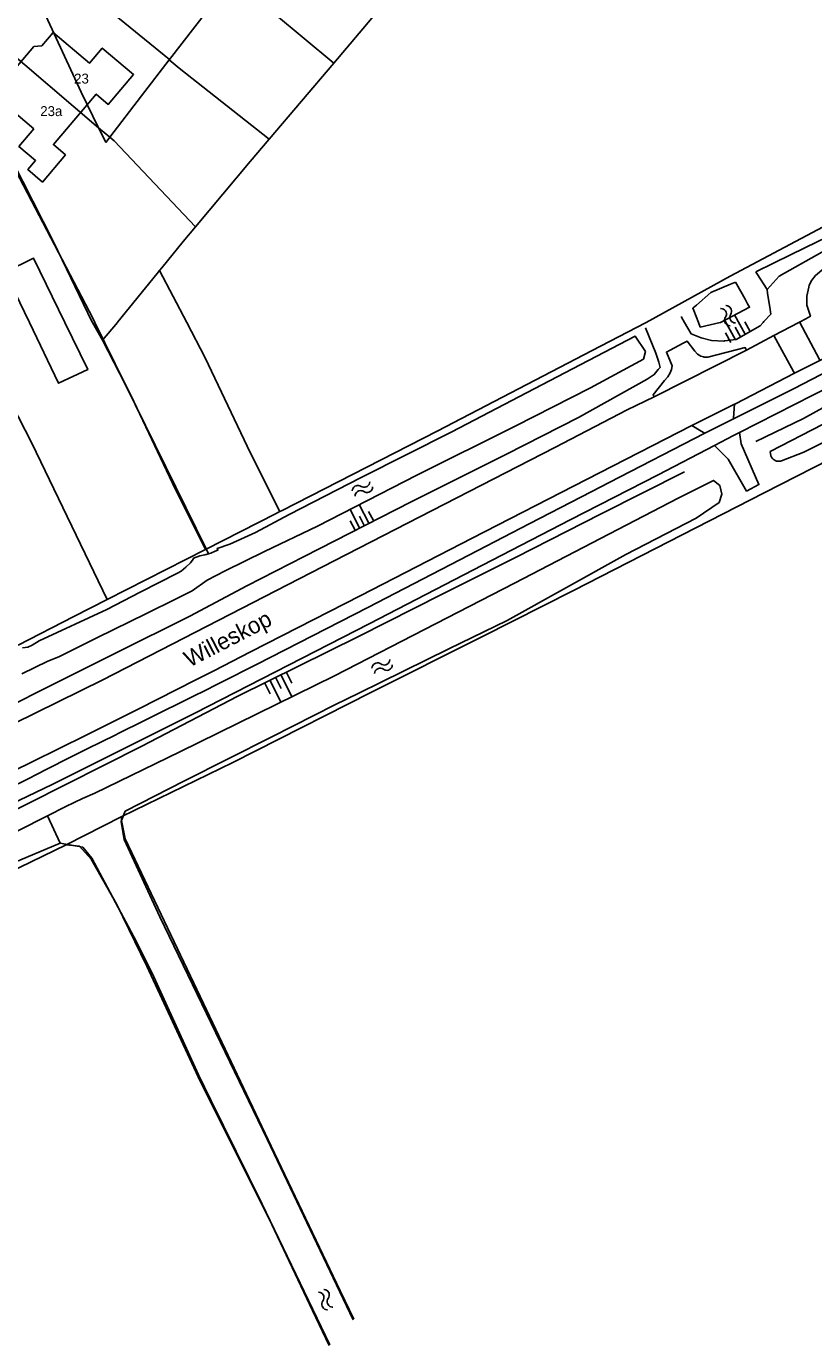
# Model space of a CAD drawing. Extents: x 123992 to 125854, y 449108 to 451911.
# Tile 49 of 175: x 124504 to 124623, y 450345 to 450545. Entities that reach past the tile are written whole.
import ezdxf
from ezdxf.enums import TextEntityAlignment as Align

# ---------------------------------------------------------------- set-up
doc = ezdxf.new("R2010")
doc.units = 0
for name, color, linetype in [('DEFAULT_113', 2, 'CONTINUOUS'), ('DEFAULT_117', 3, 'CONTINUOUS'), ('DEFAULT_21', 8, 'CONTINUOUS'), ('DEFAULT_22', 8, 'CONTINUOUS'), ('DEFAULT_4', 1, 'CONTINUOUS'), ('DEFAULT_48', 141, 'CONTINUOUS'), ('DEFAULT_6', 1, 'CONTINUOUS'), ('DEFAULT_7', 5, 'CONTINUOUS'), ('DEFAULT_79', 9, 'CONTINUOUS'), ('DEFAULT_87', 9, 'CONTINUOUS'), ('DEFAULT_99', 9, 'CONTINUOUS'), ('S04_TALUD', 9, 'CONTINUOUS'), ('S05_WATER', 141, 'CONTINUOUS')]:
    doc.layers.add(name, color=color, linetype=linetype)

msp = doc.modelspace()

# ---------------------------------------------------------------- linework, layer by layer
at = {"layer": 'DEFAULT_21'}
for points in [[(124562.65, 450553.55), (124550.605, 450539.255)], [(124525.775, 450539.796), (124509.278, 450553.255)], [(124537.071, 450550.861), (124537.168, 450550.484), (124550.605, 450539.255)], [(124515.042, 450529.48), (124499.988, 450542.247)], [(124540.849, 450527.745), (124527.214, 450538.473), (124525.736, 450539.745)], [(124550.605, 450539.255), (124540.849, 450527.745)], [(124494.285, 450535.356), (124500.436, 450527.502), (124508.214, 450512.228), (124514.081, 450500.047), (124514.108, 450500)], [(124661.393, 450533.821), (124632.032, 450518.416), (124610.554, 450506.989), (124597.837, 450500)], [(124516.748, 450528.034), (124515.042, 450529.48)], [(124517.41, 450527.478), (124516.748, 450528.034)], [(124529.7, 450514.479), (124517.41, 450527.478)], [(124540.849, 450527.745), (124537.962, 450524.359), (124529.7, 450514.479)], [(124529.7, 450514.479), (124527.833, 450512.247), (124524.61, 450508.279), (124524.265, 450507.854)], [(124524.265, 450507.854), (124523.921, 450507.43), (124517.955, 450500.086), (124517.882, 450500)], [(124524.265, 450507.854), (124528.367, 450500)], [(124514.108, 450500), (124515.621, 450497.327)], [(124517.882, 450500), (124515.621, 450497.327)], [(124528.367, 450500), (124531.172, 450494.628), (124538.001, 450480.241), (124542.433, 450471.377)], [(124597.837, 450500), (124597.733, 450499.943), (124589.668, 450495.768), (124566.246, 450483.544), (124542.789, 450471.559), (124542.433, 450471.377)], [(124515.621, 450497.327), (124519.897, 450489), (124526.674, 450474.722), (124531.225, 450465.62)], [(124500.565, 450489.371), (124501.851, 450487.754), (124504.935, 450481.734), (124516.35, 450458.07)], [(124635.367, 450484.236), (124615.67, 450474.212), (124586.873, 450459.412), (124573, 450452.438), (124556.227, 450444.013), (124535.33, 450433.389), (124518.532, 450425.239)], [(124542.433, 450471.377), (124542.344, 450471.331), (124542.124, 450471.219), (124541.899, 450471.103), (124531.225, 450465.62)], [(124516.35, 450458.07), (124531.225, 450465.62)], [(124502.878, 450451.17), (124511.277, 450455.495), (124516.35, 450458.07)], [(124518.532, 450425.239), (124510.133, 450420.939)], [(124518.532, 450425.239), (124518.432, 450424.414), (124518.907, 450421.738), (124524.284, 450410.061), (124540.513, 450376.403), (124553.553, 450349.08)], [(124510.133, 450420.939), (124501.313, 450416.676), (124483.236, 450407.94), (124468.838, 450400.965), (124445.34, 450389.816), (124433.817, 450384.566), (124432.416, 450382.2)], [(124510.133, 450420.939), (124512.133, 450420.764), (124513.908, 450418.788), (124517.784, 450411.937), (124522.335, 450402.585), (124530.112, 450385.831), (124533.463, 450379.004), (124540.765, 450364.426), (124547.392, 450350.473), (124549.898, 450345.155)]]:
    msp.add_lwpolyline(points, dxfattribs=at)
at = {"layer": 'DEFAULT_22'}
for points in [[(124525.775, 450539.796), (124535.367, 450552.205)], [(124505.785, 450549.166), (124512.411, 450534.846), (124515.042, 450529.48)], [(124516.748, 450528.034), (124521.511, 450534.279), (124525.736, 450539.745)], [(124525.736, 450539.745), (124525.775, 450539.796)], [(124515.042, 450529.48), (124515.375, 450528.81)], [(124515.375, 450528.81), (124516.138, 450527.235)], [(124516.138, 450527.235), (124516.639, 450527.891)], [(124516.639, 450527.891), (124516.748, 450528.034)]]:
    msp.add_lwpolyline(points, dxfattribs=at)
at = {"layer": 'DEFAULT_4'}
msp.add_lwpolyline([(124505.236, 450529.3), (124499.753, 450533.958), (124501.436, 450535.939), (124501.361, 450537.15), (124505.26, 450541.766), (124506.452, 450541.863), (124508.17, 450543.888), (124513.66, 450539.23), (124515.601, 450541.518), (124520.329, 450537.507), (124516.512, 450533.008), (124514.689, 450534.554), (124508.207, 450526.913), (124510.037, 450525.361), (124506.557, 450521.258), (124504.345, 450523.134), (124505.51, 450524.507), (124502.986, 450526.648), (124505.236, 450529.3)], dxfattribs=at)
at = {"layer": 'DEFAULT_48'}
for points in [[(124611.356, 450506.11), (124610.612, 450505.797), (124607.622, 450504.537), (124605.443, 450502.629), (124604.943, 450502.192), (124604.9, 450502.154), (124605.037, 450501.808), (124605.751, 450500)], [(124609.067, 450500), (124613.475, 450502.31), (124613.185, 450502.83), (124612.793, 450503.533), (124611.504, 450505.845), (124611.356, 450506.11)], [(124605.751, 450500), (124605.969, 450499.447), (124606.024, 450499.307), (124609.056, 450499.994), (124609.067, 450500)], [(124654.662, 450500), (124629.305, 450487.027), (124616.573, 450480.462), (124616.717, 450479.817)], [(124531.678, 450464.995), (124531.997, 450465.096), (124532.678, 450465.376), (124533.078, 450465.555), (124532.998, 450465.815), (124534.899, 450466.451), (124537.68, 450467.685), (124538.781, 450468.224), (124543.844, 450470.932), (124554.729, 450476.529), (124568.437, 450483.46), (124582.085, 450490.552), (124596.193, 450497.922), (124597.735, 450495.611)], [(124597.448, 450494.449), (124597.735, 450495.611)], [(124597.448, 450494.449), (124589.421, 450490.101), (124578.034, 450484.324), (124563.147, 450476.915), (124548.159, 450469.187), (124540.155, 450465.344), (124534.192, 450462.416), (124531.47, 450460.981), (124529.188, 450459.407), (124526.787, 450458.192), (124522.264, 450455.942), (124514.761, 450452.258), (124509.018, 450449.389), (124507.357, 450448.733), (124503.457, 450446.807)], [(124618.315, 450479.075), (124621.697, 450480.367), (124628.779, 450483.892), (124631.607, 450485.229)], [(124616.717, 450479.817), (124616.798, 450479.634), (124616.907, 450479.467), (124617.042, 450479.32), (124617.199, 450479.196), (124617.374, 450479.1), (124617.563, 450479.034), (124617.759, 450478.999), (124617.959, 450478.996), (124618.156, 450479.026), (124618.315, 450479.075)], [(124553.642, 450349.176), (124551.581, 450353.442), (124541.151, 450375.362), (124530.882, 450396.923), (124519.085, 450421.855), (124518.518, 450424.63), (124519.074, 450426.03), (124528.035, 450430.652), (124541.227, 450437.265), (124550.747, 450442.109), (124554.42, 450443.898), (124568.011, 450450.612), (124576.813, 450454.874), (124594.753, 450464.878), (124605.43, 450470.404), (124608.881, 450472.772), (124609.298, 450474.032), (124608.974, 450475.349), (124608.053, 450476.085), (124602.684, 450473.392), (124577.957, 450460.551), (124550.715, 450446.543)], [(124503.523, 450450.777), (124504.323, 450450.855), (124505.002, 450451.174), (124506.063, 450451.831), (124516.308, 450456.55), (124521.331, 450459.16), (124526.994, 450462.067), (124527.515, 450462.367), (124528.256, 450462.945), (124528.936, 450463.623), (124529.356, 450464.162), (124529.377, 450464.342), (124530.337, 450464.66), (124531.117, 450464.818), (124531.678, 450464.995)], [(124550.715, 450446.543), (124527.304, 450435.004), (124514.45, 450428.752), (124512.594, 450427.947), (124510.099, 450426.741), (124507.299, 450425.328)], [(124507.299, 450425.328), (124493.614, 450418.42), (124493.718, 450416.702), (124495.42, 450415.37), (124509.254, 450421.205)], [(124509.254, 450421.205), (124512.653, 450420.597), (124514.037, 450418.923), (124520.785, 450406.24), (124523.377, 450400.975), (124530.151, 450386.134), (124532, 450382.285), (124539.735, 450366.668), (124549.988, 450345.252)]]:
    msp.add_lwpolyline(points, dxfattribs=at)
at = {"layer": 'DEFAULT_6'}
for points in [[(124509.948, 450500), (124505.222, 450509.724), (124500.939, 450507.614), (124504.584, 450500)], [(124504.584, 450500), (124508.989, 450490.799), (124513.411, 450492.876), (124509.948, 450500)]]:
    msp.add_lwpolyline(points, dxfattribs=at)
at = {"layer": 'DEFAULT_7'}
msp.add_lwpolyline([(124507.299, 450425.328), (124509.254, 450421.205)], dxfattribs=at)
at = {"layer": 'DEFAULT_79'}
for points in [[(124639.986, 450517.955), (124635.409, 450517.512), (124633.2, 450516.535), (124626.648, 450513.636), (124623.692, 450512.193), (124619.782, 450510.285), (124614.435, 450507.675)], [(124616.122, 450505.006), (124617.984, 450506.983), (124626.845, 450511.982), (124635.412, 450515.615), (124636.747, 450514.829), (124637.579, 450514.34)], [(124514.198, 450500.559), (124514.472, 450500)], [(124514.472, 450500), (124531.297, 450465.745), (124531.678, 450464.995)]]:
    msp.add_lwpolyline(points, dxfattribs=at)
at = {"layer": 'DEFAULT_87'}
for points in [[(124614.435, 450507.675), (124614.599, 450507.415), (124616.122, 450505.006), (124616.216, 450504.38), (124616.526, 450502.301), (124616.685, 450501.237), (124615.665, 450500.121), (124615.554, 450500)], [(124603.634, 450500), (124603.166, 450500.788), (124603.191, 450500.919)], [(124615.554, 450500), (124615.084, 450499.485), (124611.438, 450497.427), (124609.678, 450497.195), (124609.578, 450497.182), (124607.705, 450497.289), (124606.142, 450497.658), (124604.659, 450498.274), (124603.634, 450500)], [(124614.435, 450482.004), (124621.619, 450485.489), (124627.962, 450488.935), (124636.566, 450493.217), (124644.089, 450496.981), (124650.316, 450500)], [(124597.732, 450499.193), (124599.325, 450495.335), (124599.782, 450493.995), (124599.96, 450493.176), (124599.64, 450492.857), (124599.059, 450492.119), (124597.998, 450491.421), (124587.632, 450485.604), (124576.745, 450480.047), (124562.299, 450472.878), (124546.15, 450464.593), (124537.445, 450460.132), (124528.841, 450455.571), (124517.575, 450449.955), (124506.81, 450444.557), (124502.03, 450442.118)], [(124492.112, 450420.778), (124495.375, 450422.759), (124504.4, 450427.2), (124521.588, 450435.883), (124536.117, 450443.432), (124554.366, 450452.472), (124567.012, 450458.885), (124578.077, 450464.421), (124591.044, 450471.034), (124603.655, 450477.391)]]:
    msp.add_lwpolyline(points, dxfattribs=at)
at = {"layer": 'DEFAULT_99'}
for points in [[(124713.536, 450549.365), (124709.465, 450547.268), (124709.289, 450546.708), (124680.897, 450531.698), (124671.612, 450526.647), (124668.729, 450526.219), (124652.821, 450517.853), (124644.014, 450514.853), (124635.306, 450511.886), (124627.234, 450509.136), (124625.73, 450508.74), (124624.709, 450508.181), (124623.456, 450507.118), (124622.882, 450506.424), (124622.519, 450505.649), (124622.441, 450505.32), (124622.125, 450503.978), (124622.131, 450503.477), (124622.14, 450502.622), (124622.696, 450500.939), (124621.978, 450500.56), (124621.037, 450500.064)], [(124500.23, 450527.406), (124514.198, 450500.559)], [(124611.947, 450483.335), (124623.029, 450488.986), (124634.696, 450494.921), (124644.883, 450500)], [(124617.137, 450498.007), (124620.916, 450500)], [(124620.916, 450500), (124621.037, 450500.064)], [(124621.071, 450500), (124621.037, 450500.064)], [(124624.109, 450494.263), (124623.984, 450494.499), (124621.071, 450500)], [(124617.137, 450498.007), (124613.027, 450495.789)], [(124617.137, 450498.007), (124620.136, 450492.554), (124620.272, 450492.306)], [(124599.047, 450488.768), (124599.008, 450488.835), (124598.896, 450489.029), (124600.642, 450491.235), (124601.117, 450491.766), (124601.134, 450491.795), (124601.48, 450492.379), (124601.677, 450492.898), (124601.794, 450493.44), (124600.906, 450495.513), (124601.456, 450495.805), (124603.46, 450496.871), (124604.031, 450497.174), (124605.228, 450495.666), (124605.602, 450495.219), (124606.09, 450494.9), (124606.5, 450494.776), (124606.617, 450494.74), (124607.167, 450494.731), (124612.82, 450496.195), (124612.929, 450495.982), (124613.027, 450495.789)], [(124613.027, 450495.789), (124599.047, 450488.768)], [(124624.109, 450494.263), (124626.346, 450495.403), (124626.672, 450494.748), (124626.659, 450494.263), (124626.569, 450493.94), (124626.389, 450493.582), (124626.186, 450493.268), (124626.175, 450493.251), (124625.949, 450493.016), (124625.55, 450492.762), (124620.219, 450490.031), (124614.194, 450486.998), (124611.059, 450485.426)], [(124624.109, 450494.263), (124620.568, 450492.458), (124620.272, 450492.306)], [(124611.199, 450487.625), (124611.332, 450487.694), (124620.272, 450492.306)], [(124594.993, 450486.774), (124599.047, 450488.768)], [(124611.199, 450487.625), (124605.166, 450484.609), (124604.751, 450484.401)], [(124611.199, 450487.625), (124611.067, 450485.557), (124611.059, 450485.426)], [(124429.576, 450404.062), (124485.322, 450430.972), (124515.68, 450445.928), (124550.69, 450463.907), (124584.055, 450481.088), (124594.993, 450486.774)], [(124491.685, 450427.116), (124504.31, 450433.163), (124509.773, 450435.86), (124512.433, 450437.183), (124520.932, 450441.432), (124521.03, 450441.481), (124521.127, 450441.53), (124529.762, 450445.895), (124532.475, 450447.278), (124538.01, 450450.134), (124554.704, 450458.676), (124571.543, 450467.347), (124588.811, 450476.222), (124604.751, 450484.401)], [(124606.713, 450483.231), (124606.617, 450483.289), (124606.184, 450483.546), (124604.751, 450484.401)], [(124606.713, 450483.231), (124611.059, 450485.426)], [(124606.713, 450483.231), (124592.241, 450475.785), (124589.632, 450474.442), (124580.147, 450469.529), (124572.377, 450465.503), (124555.764, 450456.865), (124538.997, 450448.269), (124533.414, 450445.445), (124530.67, 450444.071), (124529.88, 450443.678), (124522.087, 450439.801), (124521.963, 450439.739), (124517.986, 450437.769), (124517.65, 450437.603), (124513.337, 450435.467), (124510.199, 450433.885), (124505.255, 450431.377), (124504.903, 450431.203), (124496.876, 450427.274), (124494.715, 450426.254), (124489.577, 450423.948)], [(124608.174, 450481.375), (124611.041, 450482.873), (124611.947, 450483.335)], [(124608.174, 450481.375), (124610.271, 450479.294), (124613.042, 450474.475), (124614.903, 450475.471), (124612.195, 450481.649), (124611.947, 450483.335)], [(124488.981, 450420.933), (124491.574, 450422.208), (124508.143, 450430.133), (124529.575, 450440.888), (124555.951, 450454.411), (124574.581, 450464.01), (124586.368, 450470.126), (124599.675, 450476.937), (124608.174, 450481.375)]]:
    msp.add_lwpolyline(points, dxfattribs=at)
at = {"layer": 'S04_TALUD'}
for p, q in [((124609.726, 450500.316), (124611.376, 450497.393)), ((124611.188, 450501.141), (124612.838, 450498.217)), ((124612.744, 450500.091), (124613.569, 450498.63)), ((124609.821, 450498.442), (124610.645, 450496.98)), ((124611.282, 450499.267), (124612.107, 450497.805)), ((124553.067, 450471.705), (124554.512, 450468.928)), ((124554.455, 450472.427), (124555.9, 450469.65)), ((124553.095, 450469.955), (124553.817, 450468.567)), ((124554.484, 450470.678), (124555.206, 450469.289)), ((124555.872, 450471.4), (124556.595, 450470.011)), ((124542.618, 450442.546), (124541.008, 450445.827)), ((124542.633, 450444.589), (124541.828, 450446.229)), ((124544.258, 450443.351), (124542.648, 450446.631)), ((124544.273, 450445.394), (124543.468, 450447.034)), ((124540.993, 450443.784), (124540.188, 450445.424))]:
    msp.add_line(p, q, dxfattribs=at)
at = {"layer": 'S05_WATER'}
for points in [[(124609.842, 450500.806), (124609.93, 450500.985), (124609.973, 450501.18), (124609.97, 450501.379), (124609.92, 450501.573), (124609.827, 450501.749), (124609.695, 450501.899), (124609.532, 450502.014), (124609.347, 450502.088), (124609.149, 450502.116), (124609.112, 450502.116)], [(124610.628, 450501.244), (124610.716, 450501.423), (124610.759, 450501.618), (124610.756, 450501.818), (124610.706, 450502.011), (124610.613, 450502.187), (124610.481, 450502.337), (124610.318, 450502.452), (124610.133, 450502.526), (124609.935, 450502.554), (124609.898, 450502.554)], [(124609.842, 450500.806), (124609.754, 450500.627), (124609.711, 450500.432), (124609.714, 450500.232), (124609.764, 450500.039), (124609.857, 450499.863), (124609.989, 450499.713), (124610.152, 450499.598), (124610.337, 450499.524), (124610.535, 450499.496), (124610.572, 450499.496)], [(124610.628, 450501.244), (124610.54, 450501.065), (124610.497, 450500.87), (124610.5, 450500.671), (124610.55, 450500.477), (124610.643, 450500.301), (124610.775, 450500.151), (124610.938, 450500.036), (124611.123, 450499.962), (124611.321, 450499.934), (124611.358, 450499.934)], [(124554.736, 450475.199), (124554.913, 450475.107), (124555.106, 450475.059), (124555.306, 450475.057), (124555.5, 450475.102), (124555.679, 450475.191), (124555.832, 450475.319), (124555.951, 450475.48), (124556.029, 450475.663), (124556.062, 450475.86), (124556.063, 450475.897)], [(124554.736, 450475.199), (124554.559, 450475.291), (124554.365, 450475.34), (124554.165, 450475.341), (124553.971, 450475.296), (124553.792, 450475.207), (124553.639, 450475.079), (124553.52, 450474.919), (124553.442, 450474.735), (124553.409, 450474.539), (124553.408, 450474.501)], [(124555.154, 450474.403), (124554.977, 450474.495), (124554.784, 450474.543), (124554.584, 450474.545), (124554.39, 450474.5), (124554.211, 450474.411), (124554.058, 450474.283), (124553.939, 450474.122), (124553.861, 450473.939), (124553.828, 450473.742), (124553.827, 450473.705)], [(124555.154, 450474.403), (124555.331, 450474.311), (124555.525, 450474.262), (124555.725, 450474.261), (124555.919, 450474.306), (124556.098, 450474.395), (124556.251, 450474.523), (124556.37, 450474.683), (124556.448, 450474.867), (124556.481, 450475.063), (124556.482, 450475.101)], [(124557.713, 450448.319), (124557.539, 450448.416), (124557.347, 450448.471), (124557.148, 450448.479), (124556.952, 450448.44), (124556.771, 450448.357), (124556.614, 450448.234), (124556.49, 450448.077), (124556.406, 450447.896), (124556.366, 450447.701), (124556.364, 450447.663)], [(124558.107, 450447.509), (124557.933, 450447.607), (124557.741, 450447.661), (124557.541, 450447.669), (124557.345, 450447.631), (124557.164, 450447.547), (124557.007, 450447.424), (124556.883, 450447.268), (124556.799, 450447.087), (124556.76, 450446.891), (124556.757, 450446.854)], [(124557.713, 450448.319), (124557.887, 450448.221), (124558.079, 450448.167), (124558.279, 450448.159), (124558.475, 450448.197), (124558.656, 450448.281), (124558.813, 450448.404), (124558.937, 450448.56), (124559.021, 450448.741), (124559.06, 450448.937), (124559.063, 450448.974)], [(124558.107, 450447.509), (124558.281, 450447.412), (124558.473, 450447.357), (124558.672, 450447.349), (124558.868, 450447.388), (124559.049, 450447.471), (124559.206, 450447.594), (124559.33, 450447.751), (124559.414, 450447.932), (124559.454, 450448.127), (124559.456, 450448.165)], [(124548.97, 450351.911), (124549.067, 450352.086), (124549.12, 450352.278), (124549.127, 450352.477), (124549.088, 450352.673), (124549.003, 450352.854), (124548.879, 450353.01), (124548.722, 450353.133), (124548.541, 450353.216), (124548.345, 450353.255), (124548.308, 450353.257)], [(124548.97, 450351.911), (124548.874, 450351.737), (124548.82, 450351.544), (124548.813, 450351.345), (124548.853, 450351.149), (124548.937, 450350.968), (124549.061, 450350.812), (124549.218, 450350.689), (124549.4, 450350.606), (124549.596, 450350.568), (124549.633, 450350.565)], [(124549.778, 450352.309), (124549.874, 450352.483), (124549.928, 450352.676), (124549.935, 450352.875), (124549.895, 450353.071), (124549.811, 450353.252), (124549.687, 450353.408), (124549.53, 450353.531), (124549.348, 450353.614), (124549.152, 450353.652), (124549.115, 450353.655)], [(124549.778, 450352.309), (124549.681, 450352.134), (124549.628, 450351.942), (124549.621, 450351.743), (124549.66, 450351.547), (124549.745, 450351.366), (124549.869, 450351.21), (124550.026, 450351.087), (124550.207, 450351.004), (124550.403, 450350.965), (124550.44, 450350.963)]]:
    msp.add_lwpolyline(points, dxfattribs=at)

# ---------------------------------------------------------------- texts
at = {"layer": 'DEFAULT_113'}
for s, p in [('23', (124512.454, 450536.911)), ('23a', (124507.892, 450531.984))]:
    msp.add_text(s, height=1.5, dxfattribs=at).set_placement(p, align=Align.MIDDLE_CENTER)
at = {"layer": 'DEFAULT_117'}
msp.add_text('Willeskop', height=2.5, rotation=27.33408, dxfattribs=at).set_placement((124534.569, 450452.149), align=Align.MIDDLE_CENTER)

doc.saveas('drawing.dxf')
